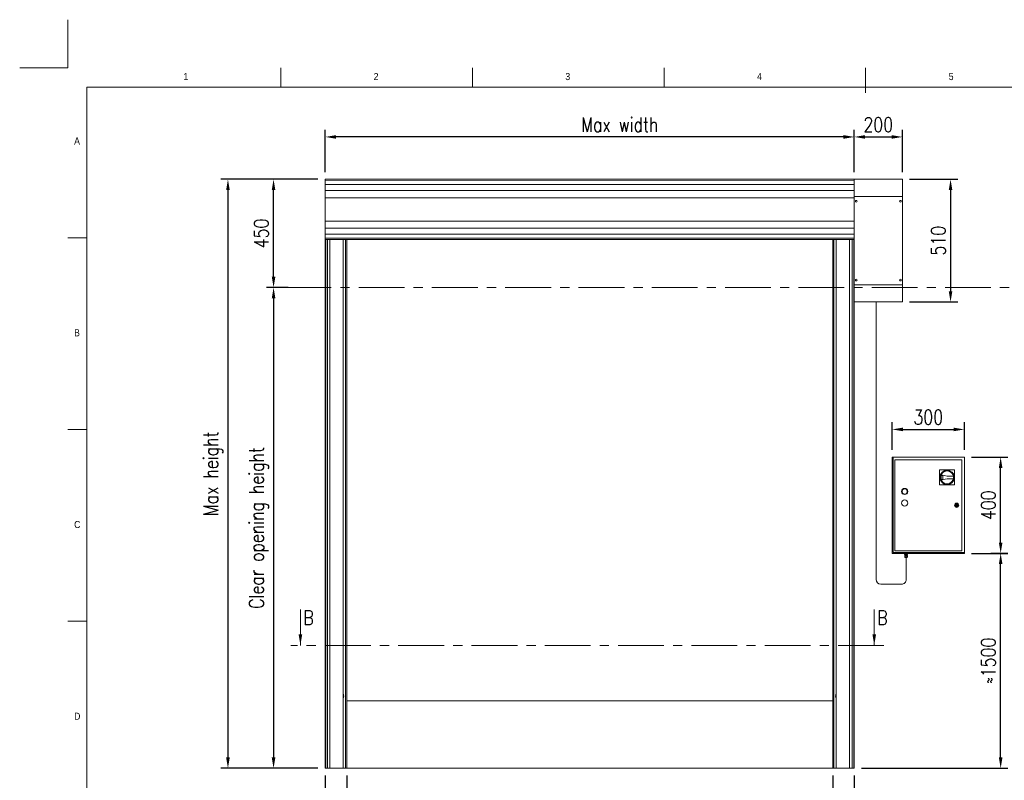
# Model space of a CAD drawing. Header units: millimetres. Extents: x 1545 to 17790, y 764 to 5765.
# Tile 4 of 5: x 1545 to 5640, y 2603 to 5765. Entities that reach past the tile are written whole.
import ezdxf

# ---------------------------------------------------------------- set-up
doc = ezdxf.new("R2010")
doc.units = ezdxf.units.MM
doc.header["$LTSCALE"] = 50
doc.header["$PDSIZE"] = -1
doc.linetypes.add('CENTERX2', pattern=[20.32, 12.7, -2.54, 2.54, -2.54])
doc.layers.add('FORMAT', color=7, linetype='Continuous')
doc.styles.add('NYIP', font='romans.shx', dxfattribs={"width": 0.8})
doc.styles.add('SLDTEXTSTYLE0', font='GOTHIC.TTF', dxfattribs={"width": 0.913})
doc.dimstyles.new('STANDARD35', dxfattribs={"dimscale": 35, "dimtxt": 2, "dimasz": 1.5, "dimexe": 1, "dimexo": 1, "dimgap": 0.7, "dimtad": 1, "dimdec": 0, "dimdsep": 46, "dimtxsty": 'NYIP', "dimcen": 0, "dimclrd": 1, "dimclre": 1, "dimclrt": 2, "dimadec": 0, "dimazin": 0, "dimtfac": 1, "dimtdec": 0, "dimtix": 1, "dimtmove": 0, "dimatfit": 3, "dimfxl": 0, "dimtvp": 1, "dimtolj": 1, "dimtzin": 0, "dimarcsym": 0})

# ---------------------------------------------------------------- blocks, each defined once
blk = doc.blocks.new('A$C7C9C4F3F')
at = {"color": 7, "lineweight": 5}
blk.add_line((8295, 11245), (8295, 11504), dxfattribs=at)
at = {"layer": 'FORMAT', "color": 7, "lineweight": 5}
for p, q in [((2216, 11304), (2216, 11504)), ((4209, 11504), (4209, 11304)), ((6202, 11304), (6202, 11504)), ((16199, 11304), (199, 11304)), ((199, 11304), (199, 199)), ((199, 9738), (0, 9738)), ((0, 7745), (199, 7745)), ((0, 5752), (199, 5752))]:
    blk.add_line(p, q, dxfattribs=at)
at = {"color": 7, "lineweight": 5, "char_height": 73.8, "attachment_point": 1, "style": 'SLDTEXTSTYLE0'}
for s, insert in [('1', (1203, 11450)), ('2', (3180, 11450)), ('3', (5173, 11450)), ('4', (7166, 11450)), ('5', (9159, 11450)), ('A', (66, 10780)), ('B', (66, 8787)), ('C', (66, 6794)), ('D', (66, 4801))]:
    blk.add_mtext(s, dxfattribs=dict(at, insert=insert))
blk = doc.blocks.new('*D31')
at = {"color": 1, "lineweight": -2, "transparency": 16777216}
for p, q in [((2904.8, 2622.9), (2904.8, 2429.1)), ((4925.8, 2622.9), (4925.8, 2429.1)), ((2949.8, 2459.1), (4880.8, 2459.1))]:
    blk.add_line(p, q, dxfattribs=at)
at = {"color": 1, "transparency": 16777216}
for points in [[(2949.8, 2466.6), (2949.8, 2451.6), (2904.8, 2459.1)], [(4880.8, 2466.6), (4880.8, 2451.6), (4925.8, 2459.1)]]:
    blk.add_solid(points, dxfattribs=at)
at = {"layer": 'Defpoints', "color": 0, "transparency": 16777216}
for p in [(2904.8, 2652.9), (4925.8, 2652.9), (4925.8, 2459.1)]:
    blk.add_point(p, dxfattribs=at)
at = {"color": 2, "lineweight": 5, "transparency": 16777216, "insert": (3915.3, 2520.1), "char_height": 60, "attachment_point": 5, "style": 'NYIP'}
blk.add_mtext('\\A1;Clear opening width', dxfattribs=at)
blk = doc.blocks.new('*D32')
at = {"color": 1, "lineweight": -2, "transparency": 16777216}
for p, q in [((2815.3, 2622.9), (2815.3, 2429.1)), ((2904.8, 2622.9), (2904.8, 2429.1)), ((2770.3, 2459.1), (2586.1, 2459.1)), ((2904.8, 2459.1), (2815.3, 2459.1)), ((2949.8, 2459.1), (2994.8, 2459.1))]:
    blk.add_line(p, q, dxfattribs=at)
at = {"color": 1, "transparency": 16777216}
for points in [[(2770.3, 2466.6), (2770.3, 2451.6), (2815.3, 2459.1)], [(2949.8, 2466.6), (2949.8, 2451.6), (2904.8, 2459.1)]]:
    blk.add_solid(points, dxfattribs=at)
at = {"layer": 'Defpoints', "color": 0, "transparency": 16777216}
for p in [(2815.3, 2652.9), (2904.8, 2652.9), (2815.3, 2459.1)]:
    blk.add_point(p, dxfattribs=at)
at = {"color": 2, "lineweight": 5, "transparency": 16777216, "insert": (2646, 2510.1), "char_height": 60, "attachment_point": 5, "style": 'NYIP'}
blk.add_mtext('\\A1;90', dxfattribs=at)
blk = doc.blocks.new('*D33')
at = {"color": 1, "lineweight": -2, "transparency": 16777216}
for p, q in [((4925.8, 2622.9), (4925.8, 2429.1)), ((5015.3, 2622.9), (5015.3, 2429.1)), ((4880.8, 2459.1), (4835.8, 2459.1)), ((4925.8, 2459.1), (5015.3, 2459.1)), ((5060.3, 2459.1), (5244.4, 2459.1))]:
    blk.add_line(p, q, dxfattribs=at)
at = {"color": 1, "transparency": 16777216}
for points in [[(4880.8, 2466.6), (4880.8, 2451.6), (4925.8, 2459.1)], [(5060.3, 2466.6), (5060.3, 2451.6), (5015.3, 2459.1)]]:
    blk.add_solid(points, dxfattribs=at)
at = {"layer": 'Defpoints', "color": 0, "transparency": 16777216}
for p in [(4925.8, 2652.9), (5015.3, 2652.9), (5015.3, 2459.1)]:
    blk.add_point(p, dxfattribs=at)
at = {"color": 2, "lineweight": 5, "transparency": 16777216, "insert": (5184.6, 2510.1), "char_height": 60, "attachment_point": 5, "style": 'NYIP'}
blk.add_mtext('\\A1;90', dxfattribs=at)
blk = doc.blocks.new('*D34')
at = {"color": 1, "lineweight": -2, "transparency": 16777216}
for p, q in [((2785.3, 5101.4), (2380.9, 5101.4)), ((2410.9, 5056.4), (2410.9, 2697.9)), ((2785.3, 2652.9), (2380.9, 2652.9))]:
    blk.add_line(p, q, dxfattribs=at)
at = {"color": 1, "transparency": 16777216}
for points in [[(2403.4, 5056.4), (2418.4, 5056.4), (2410.9, 5101.4)], [(2403.4, 2697.9), (2418.4, 2697.9), (2410.9, 2652.9)]]:
    blk.add_solid(points, dxfattribs=at)
at = {"layer": 'Defpoints', "color": 0, "transparency": 16777216}
for p in [(2815.3, 5101.4), (2410.9, 2652.9), (2815.3, 2652.9)]:
    blk.add_point(p, dxfattribs=at)
at = {"color": 2, "lineweight": 5, "transparency": 16777216, "insert": (2349.9, 3877.2), "char_height": 60, "attachment_point": 5, "rotation": 90, "style": 'NYIP'}
blk.add_mtext('\\A1;Max height', dxfattribs=at)
blk = doc.blocks.new('*D35')
at = {"color": 1, "lineweight": -2, "transparency": 16777216}
for p, q in [((5245.8, 5101.4), (5446, 5101.4)), ((5416, 5056.4), (5416, 4636.4)), ((5245.8, 4591.4), (5446, 4591.4))]:
    blk.add_line(p, q, dxfattribs=at)
at = {"color": 1, "transparency": 16777216}
for points in [[(5408.5, 5056.4), (5423.5, 5056.4), (5416, 5101.4)], [(5408.5, 4636.4), (5423.5, 4636.4), (5416, 4591.4)]]:
    blk.add_solid(points, dxfattribs=at)
at = {"layer": 'Defpoints', "color": 0, "transparency": 16777216}
for p in [(5215.8, 5101.4), (5215.8, 4591.4), (5416, 4591.4)]:
    blk.add_point(p, dxfattribs=at)
at = {"color": 2, "lineweight": 5, "transparency": 16777216, "insert": (5365, 4846.4), "char_height": 60, "attachment_point": 5, "rotation": 90, "style": 'NYIP'}
blk.add_mtext('\\A1;510', dxfattribs=at)
blk = doc.blocks.new('*D36')
at = {"color": 1, "lineweight": -2, "transparency": 16777216}
for p, q in [((2815.3, 5131.4), (2815.3, 5307.6)), ((5015.8, 5131.4), (5015.8, 5307.6)), ((4970.8, 5277.6), (2860.3, 5277.6))]:
    blk.add_line(p, q, dxfattribs=at)
at = {"color": 1, "transparency": 16777216}
for points in [[(2860.3, 5285.1), (2860.3, 5270.1), (2815.3, 5277.6)], [(4970.8, 5285.1), (4970.8, 5270.1), (5015.8, 5277.6)]]:
    blk.add_solid(points, dxfattribs=at)
at = {"layer": 'Defpoints', "color": 0, "transparency": 16777216}
for p in [(2815.3, 5277.6), (2815.3, 5101.4), (5015.8, 5101.4)]:
    blk.add_point(p, dxfattribs=at)
at = {"color": 2, "lineweight": 5, "transparency": 16777216, "insert": (4040, 5328.6), "char_height": 60, "attachment_point": 5, "style": 'NYIP'}
blk.add_mtext('\\A1;Max width', dxfattribs=at)
blk = doc.blocks.new('*D37')
at = {"color": 1, "lineweight": -2, "transparency": 16777216}
for p, q in [((5015.3, 5131.4), (5015.3, 5307.6)), ((5215.8, 5131.4), (5215.8, 5307.6)), ((5060.3, 5277.6), (5170.8, 5277.6))]:
    blk.add_line(p, q, dxfattribs=at)
at = {"color": 1, "transparency": 16777216}
for points in [[(5060.3, 5285.1), (5060.3, 5270.1), (5015.3, 5277.6)], [(5170.8, 5285.1), (5170.8, 5270.1), (5215.8, 5277.6)]]:
    blk.add_solid(points, dxfattribs=at)
at = {"layer": 'Defpoints', "color": 0, "transparency": 16777216}
for p in [(5215.8, 5277.6), (5015.3, 5101.4), (5215.8, 5101.4)]:
    blk.add_point(p, dxfattribs=at)
at = {"color": 2, "lineweight": 5, "transparency": 16777216, "insert": (5115.5, 5328.6), "char_height": 60, "attachment_point": 5, "style": 'NYIP'}
blk.add_mtext('\\A1;200', dxfattribs=at)
blk = doc.blocks.new('*D38')
at = {"color": 1, "lineweight": -2, "transparency": 16777216}
for p, q in [((2785.3, 5101.4), (2570.7, 5101.4)), ((2600.7, 4696.4), (2600.7, 5056.4)), ((2661.5, 4651.4), (2570.7, 4651.4))]:
    blk.add_line(p, q, dxfattribs=at)
at = {"color": 1, "transparency": 16777216}
for points in [[(2593.2, 5056.4), (2608.2, 5056.4), (2600.7, 5101.4)], [(2593.2, 4696.4), (2608.2, 4696.4), (2600.7, 4651.4)]]:
    blk.add_solid(points, dxfattribs=at)
at = {"layer": 'Defpoints', "color": 0, "transparency": 16777216}
for p in [(2600.7, 5101.4), (2815.3, 5101.4), (2691.5, 4651.4)]:
    blk.add_point(p, dxfattribs=at)
at = {"color": 2, "lineweight": 5, "transparency": 16777216, "insert": (2549.7, 4876.4), "char_height": 60, "attachment_point": 5, "rotation": 90, "style": 'NYIP'}
blk.add_mtext('\\A1;450', dxfattribs=at)
blk = doc.blocks.new('*D39')
at = {"color": 1, "lineweight": -2, "transparency": 16777216}
for p, q in [((2661.5, 4651.4), (2570.7, 4651.4)), ((2600.7, 4606.4), (2600.7, 2697.9)), ((2785.3, 2652.9), (2570.7, 2652.9))]:
    blk.add_line(p, q, dxfattribs=at)
at = {"color": 1, "transparency": 16777216}
for points in [[(2593.2, 4606.4), (2608.2, 4606.4), (2600.7, 4651.4)], [(2593.2, 2697.9), (2608.2, 2697.9), (2600.7, 2652.9)]]:
    blk.add_solid(points, dxfattribs=at)
at = {"layer": 'Defpoints', "color": 0, "transparency": 16777216}
for p in [(2691.5, 4651.4), (2600.7, 2652.9), (2815.3, 2652.9)]:
    blk.add_point(p, dxfattribs=at)
at = {"color": 2, "lineweight": 5, "transparency": 16777216, "insert": (2539.7, 3652.2), "char_height": 60, "attachment_point": 5, "rotation": 90, "style": 'NYIP'}
blk.add_mtext('\\A1;Clear opening height', dxfattribs=at)
blk = doc.blocks.new('*D40')
at = {"color": 1, "lineweight": -2, "transparency": 16777216}
for p, q in [((5584.1, 3546.9), (5654.4, 3546.9)), ((5624.4, 2697.9), (5624.4, 3501.9)), ((5045.3, 2652.9), (5654.4, 2652.9))]:
    blk.add_line(p, q, dxfattribs=at)
at = {"color": 1, "transparency": 16777216}
for points in [[(5616.9, 3501.9), (5631.9, 3501.9), (5624.4, 3546.9)], [(5616.9, 2697.9), (5631.9, 2697.9), (5624.4, 2652.9)]]:
    blk.add_solid(points, dxfattribs=at)
at = {"layer": 'Defpoints', "color": 0, "transparency": 16777216}
for p in [(5554.1, 3546.9), (5624.4, 3546.9), (5015.3, 2652.9)]:
    blk.add_point(p, dxfattribs=at)
at = {"color": 2, "lineweight": 5, "transparency": 16777216, "insert": (5573.4, 3099.9), "char_height": 60, "attachment_point": 5, "rotation": 90, "style": 'NYIP'}
blk.add_mtext('\\A1;≈1500', dxfattribs=at)
blk = doc.blocks.new('*D41')
at = {"color": 1, "lineweight": -2, "transparency": 16777216}
for p, q in [((5503.5, 3946.3), (5654.4, 3946.3)), ((5624.4, 3591.3), (5624.4, 3901.3)), ((5503.5, 3546.3), (5654.4, 3546.3))]:
    blk.add_line(p, q, dxfattribs=at)
at = {"color": 1, "transparency": 16777216}
for points in [[(5616.9, 3901.3), (5631.9, 3901.3), (5624.4, 3946.3)], [(5616.9, 3591.3), (5631.9, 3591.3), (5624.4, 3546.3)]]:
    blk.add_solid(points, dxfattribs=at)
at = {"layer": 'Defpoints', "color": 0, "transparency": 16777216}
for p in [(5473.5, 3946.3), (5624.4, 3946.3), (5473.5, 3546.3)]:
    blk.add_point(p, dxfattribs=at)
at = {"color": 2, "lineweight": 5, "transparency": 16777216, "insert": (5573.4, 3746.3), "char_height": 60, "attachment_point": 5, "rotation": 90, "style": 'NYIP'}
blk.add_mtext('\\A1;400', dxfattribs=at)
blk = doc.blocks.new('*D42')
at = {"color": 1, "lineweight": -2, "transparency": 16777216}
for p, q in [((5173.5, 3976.3), (5173.5, 4091.6)), ((5218.5, 4061.6), (5428.5, 4061.6)), ((5473.5, 3976.3), (5473.5, 4091.6))]:
    blk.add_line(p, q, dxfattribs=at)
at = {"color": 1, "transparency": 16777216}
for points in [[(5218.5, 4069.1), (5218.5, 4054.1), (5173.5, 4061.6)], [(5428.5, 4069.1), (5428.5, 4054.1), (5473.5, 4061.6)]]:
    blk.add_solid(points, dxfattribs=at)
at = {"layer": 'Defpoints', "color": 0, "transparency": 16777216}
for p in [(5473.5, 4061.6), (5173.5, 3946.3), (5473.5, 3946.3)]:
    blk.add_point(p, dxfattribs=at)
at = {"color": 2, "lineweight": 5, "transparency": 16777216, "insert": (5323.5, 4112.6), "char_height": 60, "attachment_point": 5, "style": 'NYIP'}
blk.add_mtext('\\A1;300', dxfattribs=at)

msp = doc.modelspace()

# ---------------------------------------------------------------- linework, layer by layer
at = {"color": 2, "lineweight": 5}
for q in [(1744.9, 5765), (1544.9, 5565)]:
    msp.add_line((1744.9, 5565), q, dxfattribs=at)
at = {"lineweight": 5}
for p, q in [((2814.8, 5101.4), (5015.8, 5101.4)), ((2814.8, 5101.4), (2814.8, 5101.3)), ((2814.8, 5101.3), (2814.8, 5095.8)), ((2814.8, 5095.8), (5015.7, 5095.9)), ((2814.8, 5095.8), (2814.8, 5095.2)), ((2814.8, 5095.2), (2814.8, 5079.5)), ((2814.8, 5079.5), (2814.8, 5078.3)), ((2814.8, 5079.5), (5015.8, 5079.5)), ((2814.8, 5078.3), (2814.8, 5054.9)), ((5015.7, 5095.9), (5015.8, 5095.2)), ((5215.8, 5101.4), (5015.8, 5101.4)), ((5015.8, 4851.4), (5015.8, 5101.4)), ((5215.8, 4591.4), (5215.8, 5101.4)), ((2814.8, 5054.9), (2814.8, 5053.4)), ((2814.8, 5054.9), (5015.8, 5054.9)), ((2814.8, 5053.4), (2814.8, 5025.5)), ((2814.8, 5025.5), (2814.8, 5024.6)), ((2814.8, 5024.6), (2814.8, 4928.2)), ((2814.8, 5024.6), (5015.8, 5024.6)), ((5015.8, 5030.4), (5215.8, 5030.4)), ((2814.8, 4928.2), (2814.8, 4927.4)), ((2814.8, 4927.4), (5014.9, 4927.4)), ((2814.8, 4927.4), (2814.8, 4899.4)), ((2814.8, 4899.4), (2814.8, 4897.9)), ((2814.8, 4897.9), (5015.8, 4897.9)), ((2814.8, 4897.9), (2814.8, 4874.5)), ((2814.8, 4874.5), (2814.8, 4873.3)), ((2814.8, 4873.3), (5015.8, 4873.3)), ((2814.8, 4873.3), (2814.8, 4857.7)), ((2814.8, 4857.7), (2814.8, 4857)), ((2814.8, 4857), (5015.8, 4857)), ((2814.8, 4857), (2814.8, 4851.5)), ((2814.8, 4851.5), (2814.8, 4851.4)), ((2814.8, 4851.4), (2814.8, 2652.9)), ((2814.8, 4851.4), (5015.8, 4851.4)), ((2817.9, 4851.4), (2817.9, 2652.9)), ((2825.3, 4851.4), (2825.3, 2652.9)), ((2835.1, 4851.4), (2835.1, 2652.9)), ((2890.8, 4851.4), (2890.8, 2652.9)), ((2899.8, 4552.9), (2899.8, 4851.4)), ((2904.8, 2652.9), (2904.8, 4851.4)), ((4925.8, 2652.9), (4925.8, 4851.4)), ((4930.8, 4552.9), (4930.8, 4851.4)), ((4939.8, 4851.4), (4939.8, 2652.9)), ((4996, 2652.9), (4996, 4851.4)), ((5006.2, 2652.9), (5006.2, 4851.4)), ((5013.2, 2652.9), (5013.2, 4851.4)), ((5015.8, 4591.4), (5015.8, 4851.4)), ((5015.8, 4662.4), (5215.8, 4662.4)), ((5015.8, 2652.9), (5015.8, 4591.4)), ((5215.8, 4591.4), (5015.8, 4591.4)), ((5106.1, 4591.4), (5106.1, 3437.9)), ((2899.8, 2652.9), (2899.8, 4552.9)), ((4930.8, 2652.9), (4930.8, 4552.9)), ((5177.4, 3946.3), (5173.5, 3946.3)), ((5173.5, 3946.3), (5173.5, 3546.3)), ((5177.4, 3946.3), (5177.4, 3550.1)), ((5473.5, 3946.3), (5177.4, 3946.3)), ((5462.7, 3935.4), (5184.4, 3935.4)), ((5184.4, 3935.4), (5184.4, 3557.2)), ((5462.7, 3557.2), (5462.7, 3935.4)), ((5473.5, 3550.1), (5473.5, 3946.3)), ((5432.7, 3893.5), (5370.3, 3893.2)), ((5370.3, 3893.2), (5370.6, 3830.8)), ((5433, 3831.1), (5432.7, 3893.5)), ((5401.6, 3867.9), (5376.9, 3872.6)), ((5377, 3851.5), (5401.7, 3856.4)), ((5384.3, 3869.2), (5378.1, 3870.4)), ((5378.2, 3853.7), (5384.4, 3855)), ((5384.4, 3855), (5384.3, 3869.2)), ((5384.4, 3855), (5384.3, 3869.2)), ((5427.9, 3868), (5401.6, 3867.9)), ((5401.7, 3856.4), (5427.9, 3856.5)), ((5370.6, 3830.8), (5433, 3831.1)), ((5438.5, 3747.6), (5436.6, 3747.6)), ((5436.6, 3745), (5438.5, 3745)), ((5446.5, 3747.6), (5444.6, 3747.6)), ((5444.6, 3745), (5446.5, 3745)), ((5173.5, 3546.3), (5473.5, 3546.3)), ((5177.4, 3550.1), (5473.5, 3550.1)), ((5180.6, 3546.3), (5180.5, 3546.3)), ((5180.8, 3546.3), (5180.6, 3546.3)), ((5181.5, 3546.3), (5180.8, 3546.3)), ((5182.4, 3546.3), (5181.5, 3546.3)), ((5183.7, 3546.3), (5182.4, 3546.3)), ((5185.2, 3546.3), (5183.7, 3546.3)), ((5184.4, 3557.2), (5462.7, 3557.2)), ((5186.9, 3546.3), (5185.2, 3546.3)), ((5188.6, 3546.3), (5186.9, 3546.3)), ((5190.5, 3546.3), (5188.6, 3546.3)), ((5192.2, 3546.3), (5190.5, 3546.3)), ((5193.9, 3546.3), (5192.2, 3546.3)), ((5195.4, 3546.3), (5193.9, 3546.3)), ((5196.7, 3546.3), (5195.4, 3546.3)), ((5197.6, 3546.3), (5196.7, 3546.3)), ((5198.3, 3546.3), (5197.6, 3546.3)), ((5198.5, 3546.3), (5198.3, 3546.3)), ((5198.5, 3546.3), (5198.5, 3546.3)), ((5220.6, 3546.3), (5220.5, 3546.3)), ((5220.8, 3546.3), (5220.6, 3546.3)), ((5221.5, 3546.3), (5220.8, 3546.3)), ((5222.4, 3546.3), (5221.5, 3546.3)), ((5223.7, 3546.3), (5222.4, 3546.3)), ((5225.2, 3546.3), (5223.7, 3546.3)), ((5225.1, 3539.8), (5225.1, 3542.3)), ((5225.1, 3542.3), (5228.2, 3542.3)), ((5225.1, 3539.8), (5228.2, 3539.8)), ((5227.3, 3539.8), (5225.1, 3539.8)), ((5226.9, 3546.3), (5225.2, 3546.3)), ((5225.9, 3532.3), (5225.9, 3537.8)), ((5225.9, 3537.8), (5231.3, 3537.8)), ((5226.2, 3530.5), (5225.9, 3532.3)), ((5225.9, 3532.3), (5228.6, 3532.3)), ((5225.9, 3532.3), (5225.9, 3532.3)), ((5225.9, 3532.3), (5226.1, 3532.3)), ((5225.9, 3532.3), (5225.9, 3532.3)), ((5225.9, 3532.3), (5225.9, 3532.3)), ((5226.1, 3532.3), (5226.3, 3532.3)), ((5226.4, 3530.5), (5226.2, 3530.5)), ((5226.2, 3530.5), (5226.2, 3530.5)), ((5226.3, 3532.3), (5226.6, 3532.3)), ((5226.8, 3530.5), (5226.4, 3530.5)), ((5226.6, 3532.3), (5227, 3532.3)), ((5226.8, 3542.3), (5226.8, 3546.3)), ((5227.3, 3530.5), (5226.8, 3530.5)), ((5228.6, 3546.3), (5226.9, 3546.3)), ((5227, 3532.3), (5227.5, 3532.3)), ((5227.3, 3537.8), (5227.3, 3539.8)), ((5227.3, 3539.8), (5227.3, 3539.8)), ((5227.3, 3539.8), (5227.5, 3539.8)), ((5228, 3530.5), (5227.3, 3530.5)), ((5227.5, 3539.8), (5227.9, 3539.8)), ((5227.5, 3532.3), (5228, 3532.3)), ((5227.8, 3529.3), (5227.7, 3529.3)), ((5227.7, 3529.3), (5227.8, 3529.3)), ((5228, 3529.3), (5227.8, 3529.3)), ((5227.8, 3529.3), (5228, 3529.3)), ((5227.9, 3539.8), (5228.4, 3539.8)), ((5228, 3532.3), (5228.6, 3532.3)), ((5228.8, 3530.5), (5228, 3530.5)), ((5228.5, 3529.3), (5228, 3529.3)), ((5228, 3529.3), (5228.5, 3529.3)), ((5228.2, 3539.8), (5228.2, 3542.3)), ((5228.2, 3542.3), (5234.4, 3542.3)), ((5228.2, 3539.8), (5234.4, 3539.8)), ((5228.4, 3539.8), (5229.1, 3539.8)), ((5229, 3529.3), (5228.5, 3529.3)), ((5228.5, 3529.3), (5229, 3529.3)), ((5230.5, 3546.3), (5228.6, 3546.3)), ((5228.6, 3532.3), (5231.3, 3532.3)), ((5228.6, 3532.3), (5229.2, 3532.3)), ((5229.6, 3530.5), (5228.8, 3530.5)), ((5229, 3529.3), (5228.8, 3529.3)), ((5228.8, 3529.3), (5228.8, 3529.3)), ((5228.8, 3529.3), (5229, 3529.3)), ((5229.7, 3529.3), (5229, 3529.3)), ((5229, 3529.3), (5229.7, 3529.3)), ((5229.4, 3529.3), (5229, 3529.3)), ((5229, 3529.3), (5229.4, 3529.3)), ((5229.1, 3539.8), (5229.8, 3539.8)), ((5229.2, 3532.3), (5229.9, 3532.3)), ((5229.9, 3529.3), (5229.4, 3529.3)), ((5229.4, 3529.3), (5229.9, 3529.3)), ((5230.6, 3530.5), (5229.6, 3530.5)), ((5230.5, 3529.3), (5229.7, 3529.3)), ((5229.7, 3529.3), (5230.5, 3529.3)), ((5229.8, 3539.8), (5230.7, 3539.8)), ((5229.9, 3532.3), (5230.6, 3532.3)), ((5230.5, 3529.3), (5229.9, 3529.3)), ((5229.9, 3529.3), (5230.5, 3529.3)), ((5232.2, 3546.3), (5230.5, 3546.3)), ((5231.3, 3529.3), (5230.5, 3529.3)), ((5230.5, 3529.3), (5231.3, 3529.3)), ((5231.1, 3529.3), (5230.5, 3529.3)), ((5230.5, 3529.3), (5231.1, 3529.3)), ((5230.6, 3532.3), (5231.3, 3532.3)), ((5231.6, 3530.5), (5230.6, 3530.5)), ((5230.7, 3539.8), (5231.5, 3539.8)), ((5231.8, 3529.3), (5231.1, 3529.3)), ((5231.1, 3529.3), (5231.8, 3529.3)), ((5231.3, 3532.3), (5231.3, 3537.8)), ((5231.3, 3537.8), (5236.7, 3537.8)), ((5231.3, 3532.3), (5234, 3532.3)), ((5231.3, 3532.3), (5232, 3532.3)), ((5232.1, 3529.3), (5231.3, 3529.3)), ((5231.3, 3529.3), (5232.1, 3529.3)), ((5231.5, 3539.8), (5232.4, 3539.8)), ((5232.5, 3530.5), (5231.6, 3530.5)), ((5231.7, 3529.3), (5231.7, 3437.9)), ((5232.5, 3529.3), (5231.8, 3529.3)), ((5231.8, 3529.3), (5232.5, 3529.3)), ((5232, 3532.3), (5232.7, 3532.3)), ((5232.9, 3529.3), (5232.1, 3529.3)), ((5232.1, 3529.3), (5232.9, 3529.3)), ((5233.9, 3546.3), (5232.2, 3546.3)), ((5232.4, 3539.8), (5233.2, 3539.8)), ((5233.4, 3530.5), (5232.5, 3530.5)), ((5233, 3529.3), (5232.5, 3529.3)), ((5232.5, 3529.3), (5233, 3529.3)), ((5232.7, 3532.3), (5233.4, 3532.3)), ((5233.6, 3529.3), (5232.9, 3529.3)), ((5232.9, 3529.3), (5233.6, 3529.3)), ((5233.4, 3529.3), (5233, 3529.3)), ((5233, 3529.3), (5233.4, 3529.3)), ((5233.2, 3539.8), (5233.9, 3539.8)), ((5233.4, 3532.3), (5234, 3532.3)), ((5234.3, 3530.5), (5233.4, 3530.5)), ((5233.7, 3529.3), (5233.4, 3529.3)), ((5233.4, 3529.3), (5233.7, 3529.3)), ((5234.2, 3529.3), (5233.6, 3529.3)), ((5233.6, 3529.3), (5234.2, 3529.3)), ((5233.8, 3529.3), (5233.7, 3529.3)), ((5233.7, 3529.3), (5233.8, 3529.3)), ((5235.4, 3546.3), (5233.9, 3546.3)), ((5233.9, 3539.8), (5234.5, 3539.8)), ((5234, 3532.3), (5236.7, 3532.3)), ((5234, 3532.3), (5234.6, 3532.3)), ((5234.6, 3529.3), (5234.2, 3529.3)), ((5234.2, 3529.3), (5234.6, 3529.3)), ((5235, 3530.5), (5234.3, 3530.5)), ((5234.4, 3539.8), (5234.4, 3542.3)), ((5234.4, 3542.3), (5237.6, 3542.3)), ((5234.4, 3539.8), (5237.6, 3539.8)), ((5234.5, 3539.8), (5234.9, 3539.8)), ((5234.6, 3532.3), (5235.1, 3532.3)), ((5234.9, 3529.3), (5234.6, 3529.3)), ((5234.6, 3529.3), (5234.9, 3529.3)), ((5234.9, 3539.8), (5235.2, 3539.8)), ((5235, 3529.3), (5234.9, 3529.3)), ((5234.9, 3529.3), (5235, 3529.3)), ((5235.6, 3530.5), (5235, 3530.5)), ((5235.1, 3532.3), (5235.6, 3532.3)), ((5235.2, 3539.8), (5235.3, 3539.8)), ((5235.3, 3539.8), (5235.3, 3537.8)), ((5235.3, 3539.8), (5235.3, 3539.8)), ((5237.6, 3539.8), (5235.3, 3539.8)), ((5236.7, 3546.3), (5235.4, 3546.3)), ((5235.6, 3532.3), (5236, 3532.3)), ((5236.1, 3530.5), (5235.6, 3530.5)), ((5235.8, 3546.3), (5235.8, 3542.3)), ((5236, 3532.3), (5236.3, 3532.3)), ((5236.3, 3530.5), (5236.1, 3530.5)), ((5236.3, 3532.3), (5236.5, 3532.3)), ((5236.4, 3530.5), (5236.3, 3530.5)), ((5236.7, 3532.3), (5236.4, 3530.5)), ((5236.5, 3532.3), (5236.7, 3532.3)), ((5237.6, 3546.3), (5236.7, 3546.3)), ((5236.7, 3532.3), (5236.7, 3537.8)), ((5236.7, 3532.3), (5236.7, 3532.3)), ((5236.7, 3532.3), (5236.7, 3532.3)), ((5236.7, 3532.3), (5236.7, 3532.3)), ((5238.3, 3546.3), (5237.6, 3546.3)), ((5237.6, 3539.8), (5237.6, 3542.3)), ((5238.5, 3546.3), (5238.3, 3546.3)), ((5238.5, 3546.3), (5238.5, 3546.3)), ((5260.6, 3546.3), (5260.5, 3546.3)), ((5260.8, 3546.3), (5260.6, 3546.3)), ((5261.5, 3546.3), (5260.8, 3546.3)), ((5262.4, 3546.3), (5261.5, 3546.3)), ((5263.7, 3546.3), (5262.4, 3546.3)), ((5265.2, 3546.3), (5263.7, 3546.3)), ((5266.9, 3546.3), (5265.2, 3546.3)), ((5268.6, 3546.3), (5266.9, 3546.3)), ((5270.5, 3546.3), (5268.6, 3546.3)), ((5272.2, 3546.3), (5270.5, 3546.3)), ((5273.9, 3546.3), (5272.2, 3546.3)), ((5275.4, 3546.3), (5273.9, 3546.3)), ((5276.7, 3546.3), (5275.4, 3546.3)), ((5277.6, 3546.3), (5276.7, 3546.3)), ((5278.3, 3546.3), (5277.6, 3546.3)), ((5278.5, 3546.3), (5278.3, 3546.3)), ((5278.5, 3546.3), (5278.5, 3546.3)), ((5408.6, 3546.3), (5408.5, 3546.3)), ((5408.8, 3546.3), (5408.6, 3546.3)), ((5409.5, 3546.3), (5408.8, 3546.3)), ((5410.4, 3546.3), (5409.5, 3546.3)), ((5411.7, 3546.3), (5410.4, 3546.3)), ((5413.2, 3546.3), (5411.7, 3546.3)), ((5414.9, 3546.3), (5413.2, 3546.3)), ((5416.6, 3546.3), (5414.9, 3546.3)), ((5418.5, 3546.3), (5416.6, 3546.3)), ((5420.2, 3546.3), (5418.5, 3546.3)), ((5421.9, 3546.3), (5420.2, 3546.3)), ((5423.4, 3546.3), (5421.9, 3546.3)), ((5424.7, 3546.3), (5423.4, 3546.3)), ((5425.6, 3546.3), (5424.7, 3546.3)), ((5426.3, 3546.3), (5425.6, 3546.3)), ((5426.5, 3546.3), (5426.3, 3546.3)), ((5426.5, 3546.3), (5426.5, 3546.3)), ((5448.6, 3546.3), (5448.5, 3546.3)), ((5448.8, 3546.3), (5448.6, 3546.3)), ((5449.5, 3546.3), (5448.8, 3546.3)), ((5450.4, 3546.3), (5449.5, 3546.3)), ((5451.7, 3546.3), (5450.4, 3546.3)), ((5453.2, 3546.3), (5451.7, 3546.3)), ((5454.9, 3546.3), (5453.2, 3546.3)), ((5456.6, 3546.3), (5454.9, 3546.3)), ((5458.5, 3546.3), (5456.6, 3546.3)), ((5460.2, 3546.3), (5458.5, 3546.3)), ((5461.9, 3546.3), (5460.2, 3546.3)), ((5463.4, 3546.3), (5461.9, 3546.3)), ((5464.7, 3546.3), (5463.4, 3546.3)), ((5465.6, 3546.3), (5464.7, 3546.3)), ((5466.3, 3546.3), (5465.6, 3546.3)), ((5466.5, 3546.3), (5466.3, 3546.3)), ((5466.5, 3546.3), (5466.5, 3546.3)), ((5473.5, 3546.3), (5473.5, 3550.1)), ((5126.1, 3417.9), (5211.7, 3417.9)), ((2891.8, 2960.4), (2890.8, 2960.4)), ((2891.8, 2960.4), (2891.8, 2955.8)), ((2892.1, 2956.9), (2891.8, 2956.9)), ((2891.8, 2955.8), (2891.8, 2945.4)), ((2891.8, 2948.9), (2892.1, 2948.9)), ((2892.1, 2956.9), (2892.1, 2954.4)), ((2892.1, 2954.4), (2892.1, 2948.9)), ((4938.8, 2956.9), (4938.5, 2956.9)), ((4938.5, 2951.4), (4938.5, 2956.9)), ((4938.5, 2948.9), (4938.5, 2951.4)), ((4938.5, 2948.9), (4938.8, 2948.9)), ((4939.8, 2960.4), (4938.8, 2960.4)), ((4938.8, 2950), (4938.8, 2960.4)), ((4938.8, 2945.4), (4938.8, 2950)), ((2890.8, 2945.4), (2891.8, 2945.4)), ((4925.8, 2932.9), (2904.8, 2932.9)), ((4938.8, 2945.4), (4939.8, 2945.4)), ((2817.3, 2652.9), (2814.8, 2652.9)), ((2814.8, 2652.9), (2814.8, 2652.9)), ((2817.9, 2652.9), (2817.3, 2652.9)), ((2824.4, 2652.9), (2817.9, 2652.9)), ((2825.3, 2652.9), (2824.4, 2652.9)), ((2834.5, 2652.9), (2825.3, 2652.9)), ((2835.1, 2652.9), (2834.5, 2652.9)), ((2888.6, 2652.9), (2835.1, 2652.9)), ((2890.8, 2652.9), (2888.6, 2652.9)), ((2899.8, 2652.9), (2890.8, 2652.9)), ((2904.8, 2652.9), (2899.8, 2652.9)), ((2904.8, 2652.9), (4925.8, 2652.9)), ((4930.8, 2652.9), (4925.8, 2652.9)), ((4939.8, 2652.9), (4930.8, 2652.9)), ((4939.8, 2652.9), (4942, 2652.9)), ((4942, 2652.9), (4995.5, 2652.9)), ((4995.5, 2652.9), (4996, 2652.9)), ((4996, 2652.9), (5005.2, 2652.9)), ((5005.2, 2652.9), (5006.2, 2652.9)), ((5006.2, 2652.9), (5012.7, 2652.9)), ((5012.7, 2652.9), (5013.2, 2652.9)), ((5013.2, 2652.9), (5015.7, 2652.9)), ((5015.7, 2652.9), (5015.8, 2652.9))]:
    msp.add_line(p, q, dxfattribs=at)
at = {"color": 1, "linetype": 'CENTERX2', "lineweight": 5, "ltscale": 0.3}
for p, q in [((7107.5, 4651.4), (2636, 4651.4)), ((5138.5, 3163.3), (2672.1, 3163.3))]:
    msp.add_line(p, q, dxfattribs=at)
at = {"color": 1, "lineweight": 5}
for p, q in [((2712.1, 3312.5), (2712.1, 3163.3)), ((5098.5, 3312.5), (5098.5, 3163.3))]:
    msp.add_line(p, q, dxfattribs=at)
at = {"lineweight": 5}
for centre, radius in [((5023.8, 5010.4), 3.5), ((5207.8, 5010.4), 3.5), ((5023.8, 4682.4), 3.5), ((5207.8, 4682.4), 3.5), ((5401.6, 3862.2), 29.8), ((5401.6, 3862.2), 26.9), ((5225.4, 3803.6), 12.8), ((5225.4, 3803.6), 10.9), ((5225.4, 3755.6), 12.8), ((5441.5, 3746.3), 8.96), ((5441.5, 3746.3), 7.68), ((5441.5, 3746.3), 5.12), ((5441.5, 3746.3), 1.28)]:
    msp.add_circle(centre, radius, dxfattribs=at)
for centre, radius, start, end in [((5401.6, 3862.2), 26.9, 157.1644, 203.4292), ((5401.6, 3862.2), 25, 160.703, 199.8905), ((5401.6, 3862.2), 26.9, 347.9232, 12.6704), ((5441.5, 3746.3), 5.12, 14.4775, 165.5225), ((5441.5, 3746.3), 5.12, 194.4775, 345.5225), ((5441.5, 3746.3), 3.3, 22.8511, 157.1489), ((5441.5, 3746.3), 3.3, 202.8511, 337.1489), ((5126.1, 3437.9), 20, 179.9998, 269.9972), ((5211.7, 3437.9), 20, 269.9972, 359.9996), ((2887.5, 2952.9), 6.08, 318.8879, 41.1121), ((4943.1, 2952.9), 6.08, 138.8879, 221.1121)]:
    msp.add_arc(centre, radius, start, end, dxfattribs=at)
for points, knots in [([(5227.5, 3529.3), (5227.5, 3529.3), (5227.5, 3529.3), (5227.4, 3529.3), (5227.1, 3529.4), (5226.8, 3529.5), (5226.5, 3529.8), (5226.3, 3530.1), (5226.2, 3530.4), (5226.2, 3530.5)], [0, 0, 0, 0, 0.004473, 0.071345, 0.184056, 0.381389, 0.583308, 0.787337, 1, 1, 1, 1]), ([(5236.4, 3530.5), (5236.4, 3530.5), (5236.4, 3530.2), (5236.2, 3529.9), (5236, 3529.7), (5235.7, 3529.5), (5235.5, 3529.4), (5235.3, 3529.3), (5235.2, 3529.3), (5235.1, 3529.3), (5235.1, 3529.3)], [0, 0, 0, 0, 0.127932, 0.334083, 0.512603, 0.668158, 0.801193, 0.910237, 0.992808, 1, 1, 1, 1])]:
    msp.add_open_spline(points, degree=3, knots=knots, dxfattribs=at)
at = {"color": 1, "lineweight": 5}
for points in [[(2704.8, 3209.5), (2719.8, 3209.5), (2712.3, 3164.5)], [(5091.2, 3209.5), (5106.2, 3209.5), (5098.7, 3164.5)]]:
    msp.add_solid(points, dxfattribs=at)

# ---------------------------------------------------------------- block references
at = {"lineweight": 5, "xscale": 0.4, "yscale": 0.4, "zscale": 0.4}
msp.add_blockref('A$C7C9C4F3F', (1744.9, 963.5), dxfattribs=at)

# ---------------------------------------------------------------- texts
at = {"color": 2, "lineweight": 5, "char_height": 60, "attachment_point": 5, "style": 'NYIP'}
for insert in [(2746, 3278.6, 1.5), (5132.4, 3278.6, 1.5)]:
    msp.add_mtext('\\A1;B', dxfattribs=dict(at, insert=insert))

# ---------------------------------------------------------------- dimensions: what is measured, and where the dimension line sits
at = {"color": 1, "lineweight": 5}
dim = msp.add_linear_dim(base=(2815.3, 5277.6), p1=(5015.8, 5101.4), p2=(2815.3, 5101.4), text='Max width', dimstyle='STANDARD35', override={"dimscale": 30}, dxfattribs=at)
dim.commit()
dim.dimension.update_dxf_attribs({"geometry": '*D36', "text_midpoint": (4040, 5277.6), "dimtype": 160})
for base, p1, p2, picture, middle in [((5215.7695, 5277.648), (5015.2696, 5101.4113), (5215.7695, 5101.4113), '*D37', (5115.5195, 5328.648)), ((5473.5, 4061.6), (5173.5, 3946.3), (5473.5, 3946.3), '*D42', (5323.5, 4112.6))]:
    dim = msp.add_linear_dim(base=base, p1=p1, p2=p2, dimstyle='STANDARD35', override={"dimscale": 30}, dxfattribs=at)
    dim.commit()
    dim.dimension.update_dxf_attribs({"geometry": picture, "text_midpoint": middle})
for base, p1, p2, text, picture, middle in [((2410.9, 2652.9), (2815.3, 5101.4), (2815.3, 2652.9), 'Max height', '*D34', (2349.9, 3877.2)), ((2600.7, 2652.9), (2691.5, 4651.4), (2815.3, 2652.9), 'Clear opening height', '*D39', (2539.7, 3652.2)), ((5624.4, 3546.9), (5015.3, 2652.9), (5554.1, 3546.9), '≈1500', '*D40', (5573.4, 3099.9))]:
    dim = msp.add_linear_dim(base=base, p1=p1, p2=p2, angle=90, text=text, dimstyle='STANDARD35', override={"dimscale": 30}, dxfattribs=at)
    dim.commit()
    dim.dimension.update_dxf_attribs({"geometry": picture, "text_midpoint": middle})
for base, p1, p2, picture, middle in [((2600.7, 5101.4), (2691.5, 4651.4), (2815.3, 5101.4), '*D38', (2549.7, 4876.4)), ((5416, 4591.4), (5215.8, 5101.4), (5215.8, 4591.4), '*D35', (5365, 4846.4)), ((5624.4, 3946.3), (5473.5, 3546.3), (5473.5, 3946.3), '*D41', (5573.4, 3746.3))]:
    dim = msp.add_linear_dim(base=base, p1=p1, p2=p2, angle=90, dimstyle='STANDARD35', override={"dimscale": 30}, dxfattribs=at)
    dim.commit()
    dim.dimension.update_dxf_attribs({"geometry": picture, "text_midpoint": middle})
for base, p1, p2, picture, middle in [((2815.2695, 2459.1461), (2904.7696, 2652.9113), (2815.2695, 2652.9114), '*D32', (2645.9838, 2459.1461)), ((5015.269563, 2459.146101), (4925.769562, 2652.911309), (5015.269563, 2652.911429), '*D33', (5184.555278, 2459.146101))]:
    dim = msp.add_linear_dim(base=base, p1=p1, p2=p2, dimstyle='STANDARD35', override={"dimscale": 30}, dxfattribs=at)
    dim.commit()
    dim.dimension.update_dxf_attribs({"geometry": picture, "text_midpoint": middle, "dimtype": 160})
dim = msp.add_linear_dim(base=(4925.8, 2459.1), p1=(2904.8, 2652.9), p2=(4925.8, 2652.9), text='Clear opening width', dimstyle='STANDARD35', override={"dimscale": 30}, dxfattribs=at)
dim.commit()
dim.dimension.update_dxf_attribs({"geometry": '*D31', "text_midpoint": (3915.3, 2520.1)})

doc.saveas('drawing.dxf')
